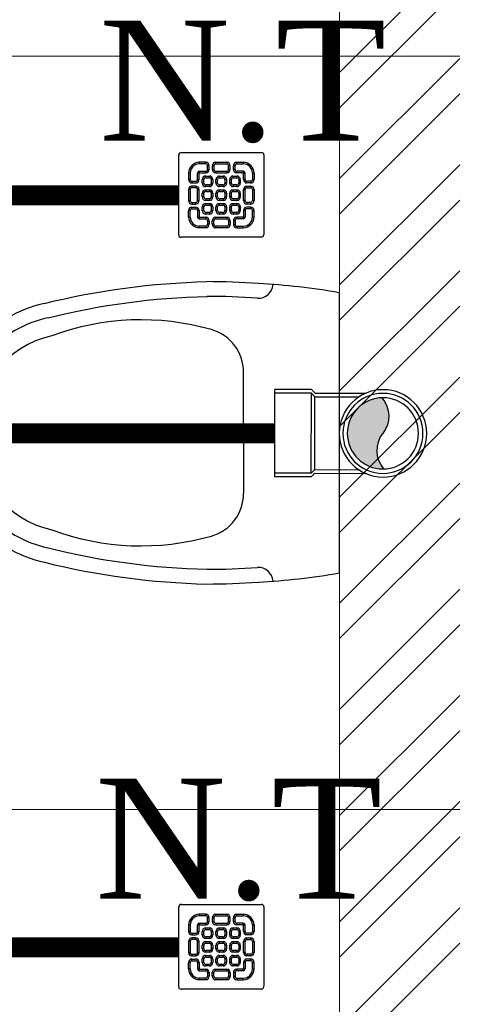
# Model space of a CAD drawing. Header units: inches. Extents: x 119662 to 158499, y 12149 to 20675.
# Tile 62 of 97: x 122458 to 122480, y 19575 to 19624. Entities that reach past the tile are written whole.
import ezdxf

# ---------------------------------------------------------------- set-up
doc = ezdxf.new("R2010")
doc.units = ezdxf.units.IN
doc.header["$MEASUREMENT"] = 0
for name, color, linetype, lineweight in [('00-GRIDTEXT', 1, 'Continuous', 13), ('KIT TEXT.', 5, 'Continuous', 5), ('PD_BRICK WALL_115', 134, 'Continuous', 30), ('PD_FIXTURE', 21, 'Continuous', 25), ('PD_HATCH', 45, 'Continuous', 9), ('PP- 75DIA Soil Waste Sewer pipe', 90, 'Continuous', 9), ('PP-Soil Pipe', 1, 'Continuous', 25), ('PP-SWP', 1, 'Continuous', 25), ('PP-TEXT', 7, 'Continuous', 40), ('PP-WWP', 3, 'Continuous', 25)]:
    doc.layers.add(name, color=color, linetype=linetype, lineweight=lineweight)
doc.layers.add('PD_025_TEXT', color=61, linetype='Continuous')
doc.styles.add('Arial', font='GOTHIC.TTF')
doc.styles.add('ISO', font='isocp.shx', dxfattribs={"height": 250})
doc.styles.add('style1', font='arial.ttf', dxfattribs={"height": 500})

# ---------------------------------------------------------------- blocks, each defined once
blk = doc.blocks.new('A$C6E471120')
at = {"layer": 'KIT TEXT.', "color": 251, "insert": (-834.1382467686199, -1717.700760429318, 488.6049877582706), "char_height": 60.17529562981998, "width": 1100.283938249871, "attachment_point": 7, "style": 'ISO'}
blk.add_mtext('\\pi325.49;{\\Fromans|c0;\\W0.8;WORK TABLE \\P\\pi370.19;WITH SINK}', dxfattribs=at)
blk = doc.blocks.new('A$C24556D30')
at = {"color": 8}
for p, q in [((170.0000553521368, 400.0000540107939), (170.0000553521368, 20.00005401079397)), ((300.0000553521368, 210.000054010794), (300.0000553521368, 292.2294342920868)), ((300.0000553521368, 210.000054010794), (300.0000553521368, 127.7706737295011))]:
    blk.add_line(p, q, dxfattribs=at)
for points in [[(569.74867281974, 385.5564478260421, 0.0549045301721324), (350.0000553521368, 415.000054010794, 0.0549045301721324)], [(279.8877858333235, 412.5391608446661, 0.027530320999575), (170.0000553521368, 400.0000540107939, 0.027530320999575)], [(564.9384326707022, 366.1435245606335, 0.0549045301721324), (349.5301892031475, 395.0055741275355, 0.0549045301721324)], [(300.0000553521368, 210.000054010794), (300.0000553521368, 290.000054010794, 0.7043924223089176)], [(300.0000553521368, 210.000054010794), (300.0000553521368, 130.0000540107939, -0.7043924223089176)], [(564.9384326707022, 53.85658346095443, -0.0549045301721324), (349.5301892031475, 24.99453389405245, -0.0549045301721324)], [(569.74867281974, 34.44366019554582, -0.0549045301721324), (350.0000553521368, 5.000054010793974, -0.0549045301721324)], [(170.0000553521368, 20.00005401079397, 0.0275303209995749), (279.8877858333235, 7.460947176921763, 0.0275303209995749)]]:
    blk.add_lwpolyline(points, format="xyb", dxfattribs=at)
for centre, radius, start, end in [((350.0000553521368, -584.9999459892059), 1000, 90, 94.02043563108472), ((279.9358992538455, 412.5424842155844), 20, 184.5904764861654, 273.8822723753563), ((350.0000553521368, -584.9999459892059), 980, 90, 94.02043563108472), ((530.0000553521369, 210.000054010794), 180, 59.99999999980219, 77.24246783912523), ((439.0485481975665, 15.1852102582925), 348.1009654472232, 69.7009941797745, 105.9249351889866), ((530.0000553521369, 210.000054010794), 160, 59.99999999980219, 77.24246783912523), ((530.0000553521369, 210.000054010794), 180, 0, 59.99999999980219), ((360.0000553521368, 292.2294342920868), 60, 105.9249351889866, 180), ((530.0000553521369, 210.000054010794), 160, 0, 59.99999999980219), ((530.0000553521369, 210.000054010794), 135, 0, 77.24246783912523), ((530.0000553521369, 210.000054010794), 135, 282.7575321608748, 0), ((530.0000553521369, 210.000054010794), 160, 300.0000000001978, 0), ((530.0000553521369, 210.000054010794), 180, 300.0000000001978, 0), ((360.0000553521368, 127.7706737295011), 60, 180, 254.0750648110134), ((439.0485481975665, 404.8148977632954), 348.1009654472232, 254.0750648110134, 290.2990058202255), ((530.0000553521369, 210.000054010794), 160, 282.7575321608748, 300.0000000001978), ((530.0000553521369, 210.000054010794), 180, 282.7575321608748, 300.0000000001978), ((279.9358992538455, 7.457623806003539), 20, 86.1177276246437, 175.4095235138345), ((350.0000553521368, 1005.000054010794), 980, 265.9795643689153, 270), ((350.0000553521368, 1005.000054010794), 1000, 265.9795643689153, 270)]:
    blk.add_arc(centre, radius, start, end, dxfattribs=at)
blk = doc.blocks.new('FIRST FLOOR')
at = {"layer": 'PD_HATCH', "lineweight": 5}
h = blk.add_hatch(dxfattribs=at)
h.set_pattern_fill('ANSI32', color=251, scale=10)
h.set_pattern_definition([(45, (165803.1265799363, 37468.14043095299), (-2.651650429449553, 2.651650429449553), []), (45, (165804.8943468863, 37468.14043095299), (-2.651650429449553, 2.651650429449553), [])])
h.paths.add_polyline_path([(139780.6576681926, 19570.7536129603), (139774.6576681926, 19570.7536129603), (139774.6576681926, 19542.1286129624), (139780.6576681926, 19542.1286129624)])
h.paths.add_polyline_path([(139780.6576681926, 19542.1286129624), (139774.6576681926, 19542.1286129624), (139774.6576681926, 19504.50361296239), (139780.6576681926, 19504.50361296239)])
h.paths.add_polyline_path([(139780.6576681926, 19504.50361296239), (139774.6576681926, 19504.50361296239), (139774.6576681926, 19466.87861296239), (139780.6576681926, 19466.87861296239)])
h.paths.add_polyline_path([(139054.6576681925, 19416.25361296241), (139048.6576681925, 19416.25361296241), (139048.6576681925, 19369.25361296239), (139054.6576681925, 19369.25361296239)])
at = {"layer": 'PD_BRICK WALL_115', "color": 251, "lineweight": 5}
blk.add_line((139774.6576681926, 19570.75361296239), (139774.6576681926, 19466.87861296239), dxfattribs=at)
at = {"layer": 'PD_FIXTURE', "color": 251, "lineweight": 5, "ltscale": 12}
for p, q in [((139720.6576681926, 19542.1286129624), (139780.6576681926, 19542.1286129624)), ((139720.6576681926, 19504.50361296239), (139780.6576681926, 19504.50361296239))]:
    blk.add_line(p, q, dxfattribs=at)
at = {"layer": '00-GRIDTEXT', "color": 8, "xscale": 0.03937007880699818, "yscale": 0.03937007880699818, "zscale": 0.03937007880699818}
blk.add_blockref('A$C6E471120', (139249.657668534, 19579.75418360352), dxfattribs=at)
at = {"layer": 'PD_FIXTURE', "color": 251, "ltscale": 12, "xscale": 0.03684210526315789, "yscale": 0.03684210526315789, "zscale": 0.03684210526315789, "rotation": 180}
blk.add_blockref('A$C24556D30', (139780.9208281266, 19531.05295705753), dxfattribs=at)
at = {"layer": 'PD_025_TEXT', "color": 251, "insert": (139428.3424848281, 19534.12926220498), "char_height": 8, "width": 128.4952190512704, "attachment_point": 1, "style": 'style1'}
blk.add_mtext('\\pi38.106;H. TOILET\\P\\pi44.447;6\' X 7\'5"', dxfattribs=at)
blk = doc.blocks.new('PP-WC CONNECTOR BEND')
at = {"lineweight": 30}
h = blk.add_hatch(color=256, dxfattribs=at)
edge = h.paths.add_edge_path()
edge.add_ellipse((-79.84568734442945, 16.06918967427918), major_axis=(19.39290396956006, 18.32186724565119), ratio=1, start_angle=96.33861705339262, end_angle=173.6613829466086, ccw=False)
edge.add_ellipse((-101.1428493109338, 0.0003864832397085), major_axis=(22.89194586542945, -24.23013451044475), ratio=0.9999999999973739, start_angle=-45.00000000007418, end_angle=134.9999999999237, ccw=False)
edge.add_ellipse((-122.4400112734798, -16.0684167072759), major_axis=(18.3218672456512, -19.39290396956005), ratio=1, start_angle=6.33861705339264, end_angle=83.66138294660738)
at = {"linetype": 'Continuous'}
for p, q in [((-37.50000000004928, 37.49999999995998), (-84.90057435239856, 37.49999999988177)), ((-34.09090909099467, 40.90909090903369), (-37.50000000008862, 37.49999999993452)), ((-34.09090909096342, 40.90909090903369), (-5.70708e-11, 40.90909090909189)), ((5.72413e-11, -40.90909090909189), (-5.70708e-11, 40.90909090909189)), ((-37.49999999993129, -37.50000000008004), (-84.90057435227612, -37.50000000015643)), ((-34.09090909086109, -40.90909090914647), (-37.4999999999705, -37.50000000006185)), ((-34.09090909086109, -40.90909090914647), (5.72413e-11, -40.90909090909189))]:
    blk.add_line(p, q, dxfattribs=at)
at = {"linetype": 'Continuous', "ltscale": 0.005}
for p, q in [((-34.09090909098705, 37.49999999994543), (-37.50000000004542, 34.09090909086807)), ((-34.09090909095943, 37.49999999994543), (-6.89511e-11, 37.5)), ((-34.09090909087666, -37.50000000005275), (-34.09090909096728, 37.49999999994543)), ((-37.50000000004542, 34.09090909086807), (-78.63664915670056, 34.09090909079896)), ((-37.49999999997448, -34.09090909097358), (-37.50000000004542, 34.09090909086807)), ((-37.49999999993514, -34.09090909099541), (-78.63664915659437, -34.09090909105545)), ((-34.09090909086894, -37.50000000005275), (-37.49999999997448, -34.09090909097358)), ((-34.09090909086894, -37.50000000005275), (4.14389e-11, -37.5))]:
    blk.add_line(p, q, dxfattribs=at)
at = {"linetype": 'Continuous'}
blk.add_circle((-101.2499999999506, -1.69166e-10), 40.90909090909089, dxfattribs=at)
at = {"lineweight": 30}
for radius in [37.50049768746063, 33.33377572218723]:
    blk.add_circle((-101.1428493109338, 0.0003864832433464), radius, dxfattribs=at)
for centre, start, end in [((-79.84568734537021, 16.06918967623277), 139.7119494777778, 217.0347153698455), ((-122.4400112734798, -16.0684167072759), 319.7119494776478, 37.03471536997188)]:
    blk.add_arc(centre, 26.67912186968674, start, end, dxfattribs=at)
blk = doc.blocks.new('PP-GRATING')
at = {"linetype": 'Continuous'}
for p, q in [((-53.13747282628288, -49.44342391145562), (-53.13747282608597, 49.44342391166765)), ((-49.72758152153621, 52.85331521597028), (49.72758152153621, 52.85331521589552)), ((52.56915760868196, 50.01173912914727), (52.5691576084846, -48.87510869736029)), ((-27.56328804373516, 40.69137005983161), (-27.56328804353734, 38.6454352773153)), ((-19.60687500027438, 40.69137005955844), (-27.56328705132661, 40.69137005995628)), ((-19.60687500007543, 38.6454352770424), (-27.56328705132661, 38.6454352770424)), ((-19.60687500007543, 38.6454352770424), (-19.60687500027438, 40.69137005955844)), ((-7.103939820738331, 38.64543329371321), (-7.103939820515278, 40.69136807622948)), ((-7.103940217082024, 40.6913679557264), (6.535625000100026, 40.6913679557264)), ((-7.103940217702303, 38.64543317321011), (6.535625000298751, 38.64543317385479)), ((6.535625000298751, 40.6913680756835), (6.535625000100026, 38.64543329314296)), ((19.03855978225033, 40.69137005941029), (26.99497183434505, 40.69137005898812)), ((19.03855978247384, 38.64543527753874), (19.03855978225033, 40.69137005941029)), ((19.03855978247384, 38.64543527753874), (26.99497183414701, 38.64543527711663)), ((26.99497282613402, 40.69137005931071), (26.99497282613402, 38.64543527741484)), ((-38.92959239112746, 27.27913092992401), (-40.9755271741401, 27.27913092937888)), ((-40.9755271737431, 27.27913152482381), (-40.9755271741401, 19.32271800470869)), ((-38.92959239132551, 27.2791315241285), (-38.92959239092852, 19.32271800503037)), ((-29.83654891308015, 19.32271788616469), (-29.83654891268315, 27.27913104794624)), ((-27.79061413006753, 27.27913104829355), (-29.83654891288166, 27.27913092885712)), ((-27.79061413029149, 19.32271788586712), (-27.79061413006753, 27.27913104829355)), ((-27.56328804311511, 29.55239179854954), (-27.56328804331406, 27.5064570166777)), ((-27.56328804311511, 29.55239179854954), (-19.60687539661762, 29.55239179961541)), ((-27.56328804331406, 27.5064570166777), (-19.60687539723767, 27.50645701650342)), ((-19.60687539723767, 27.50645701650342), (-19.60687539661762, 29.55239179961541)), ((-17.3336141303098, 31.82565266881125), (-17.33361413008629, 36.37217436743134)), ((-15.28767934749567, 36.37217433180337), (-17.3336141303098, 36.37217433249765)), ((-17.3336141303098, 31.82565266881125), (-15.2876793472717, 31.82565266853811)), ((-15.2876793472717, 31.82565266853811), (-15.28767934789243, 36.37217436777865)), ((-11.42313586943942, 36.37217242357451), (-11.42313586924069, 31.8256507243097)), ((-9.377201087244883, 36.37217242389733), (-11.42313586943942, 36.37217242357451)), ((-11.42313586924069, 31.82565076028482), (-9.377201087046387, 31.82565072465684)), ((-9.377201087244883, 36.37217242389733), (-9.377201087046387, 31.82565072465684)), ((-7.103940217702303, 29.55238981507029), (6.535625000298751, 29.55238981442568)), ((-7.103940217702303, 29.55238981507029), (-7.103940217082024, 27.50645503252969)), ((-7.103940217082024, 27.50645503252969), (6.535625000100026, 27.50645503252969)), ((6.535625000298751, 29.55238981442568), (6.535625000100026, 27.50645503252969)), ((8.808885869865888, 31.82565068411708), (8.808885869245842, 36.37217230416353)), ((10.85482065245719, 36.37217219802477), (8.808885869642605, 36.37217219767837)), ((8.808885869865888, 31.82565068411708), (10.85482065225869, 31.82565068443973)), ((10.85482065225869, 31.82565068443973), (10.85482065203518, 36.37217230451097)), ((14.71936413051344, 31.82565266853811), (14.71936413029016, 36.37217436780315)), ((14.71936413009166, 36.3721743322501), (16.76529891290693, 36.37217433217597)), ((16.76529891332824, 31.82565266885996), (14.71936413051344, 31.82565266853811)), ((16.76529891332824, 31.82565266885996), (16.76529891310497, 36.37217436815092)), ((26.99497282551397, 29.55239179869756), (19.03856017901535, 29.55239179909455)), ((19.03856017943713, 27.50645701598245), (19.03856017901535, 29.55239179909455)), ((26.99497282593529, 27.50645701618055), (19.03856017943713, 27.50645701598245)), ((26.99497282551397, 29.55239179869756), (26.99497282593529, 27.50645701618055)), ((27.22229891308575, 19.32271788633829), (27.22229891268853, 27.27913104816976)), ((27.22229891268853, 27.27913104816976), (29.26823369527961, 27.27913092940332)), ((29.26823369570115, 19.32271788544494), (29.2682336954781, 27.27913104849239)), ((38.36127717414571, 27.2791315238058), (38.36127717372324, 19.3227180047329)), ((38.36127717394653, 27.27913092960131), (40.40721195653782, 27.27913092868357)), ((40.40721195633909, 27.2791315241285), (40.40721195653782, 19.32271800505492)), ((-38.92959239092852, 19.32271800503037), (-40.97552717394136, 19.32271811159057)), ((-36.65633152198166, 17.04945701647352), (-32.10981017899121, 17.0494570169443)), ((-36.65633152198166, 17.04945701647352), (-36.65633152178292, 15.00352223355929)), ((-36.65633152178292, 15.00352223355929), (-32.10981017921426, 15.00352223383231)), ((-29.83654891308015, 19.32271788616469), (-27.79061413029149, 19.32271788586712)), ((-23.92607065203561, 14.77619622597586), (-23.92607065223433, 19.32271792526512)), ((-21.88013586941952, 19.32271792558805), (-23.92607065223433, 19.32271792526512)), ((-21.88013586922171, 14.77619622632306), (-23.92607065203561, 14.77619622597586)), ((-21.88013586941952, 14.77619626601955), (-21.88013586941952, 19.32271788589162)), ((-19.60687500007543, 23.64191361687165), (-15.06035345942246, 23.64191361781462)), ((-19.60687499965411, 21.59597883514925), (-19.60687500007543, 23.64191361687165)), ((-19.60687480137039, 21.59597875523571), (-15.0603532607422, 21.59597875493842)), ((-15.06035365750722, 12.50293527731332), (-19.60687499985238, 12.50293527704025)), ((-19.60687460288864, 12.50293535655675), (-19.60687460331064, 10.45700057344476)), ((-15.06035345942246, 23.64191361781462), (-15.06035345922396, 21.59597883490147)), ((-15.06035326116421, 12.50293535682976), (-15.0603532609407, 10.45700057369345)), ((-12.78709239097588, 19.32271784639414), (-12.78709239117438, 14.77619614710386)), ((-10.74115760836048, 19.32271796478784), (-12.78709239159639, 19.32271796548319)), ((-12.78709239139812, 14.7761963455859), (-10.74115760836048, 14.77619634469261)), ((-10.74115760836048, 19.32271796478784), (-10.74115760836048, 14.77619634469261)), ((-6.876614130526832, 14.7761961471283), (-6.876614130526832, 19.32271784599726)), ((-4.830679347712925, 19.3227178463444), (-6.876614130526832, 19.32271784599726)), ((-4.830679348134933, 14.77619614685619), (-6.876614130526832, 14.7761961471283)), ((-4.830679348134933, 14.77619614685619), (-4.830679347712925, 19.3227178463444)), ((-2.557418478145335, 23.64191353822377), (1.98910306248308, 23.64191353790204)), ((-2.55741847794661, 21.59597875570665), (-2.557418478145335, 23.64191353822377)), ((-2.55741847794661, 21.59597875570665), (1.989103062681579, 21.59597875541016)), ((1.98910326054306, 12.50293527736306), (-2.557418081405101, 12.50293527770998)), ((-2.557418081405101, 12.50293527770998), (-2.557418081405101, 10.45700049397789)), ((1.98910306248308, 23.64191353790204), (1.989103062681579, 21.59597875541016)), ((1.98910326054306, 12.50293527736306), (1.989103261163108, 10.45700049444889)), ((4.262364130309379, 19.32271788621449), (4.262364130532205, 14.77619626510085)), ((6.308298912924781, 19.32271788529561), (4.262364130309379, 19.32271788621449)), ((4.262364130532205, 14.77619626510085), (6.308298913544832, 14.77619626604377)), ((6.308298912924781, 19.32271788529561), (6.308298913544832, 14.77619626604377)), ((10.17284239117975, 14.77619614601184), (10.1728423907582, 19.32271784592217)), ((12.21877717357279, 19.32271784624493), (10.1728423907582, 19.32271784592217)), ((12.21877717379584, 14.77619614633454), (10.17284239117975, 14.77619614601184)), ((12.21877717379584, 14.77619614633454), (12.21877717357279, 19.32271784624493)), ((14.49203804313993, 23.64191353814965), (19.03855958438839, 23.64191353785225)), ((14.49203804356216, 21.59597875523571), (14.49203804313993, 23.64191353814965)), ((14.49203804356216, 21.59597875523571), (19.03855958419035, 21.59597875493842)), ((19.03855978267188, 12.50293527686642), (14.49203844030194, 12.50293527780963)), ((14.49203844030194, 12.50293527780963), (14.49203843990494, 10.45700049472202)), ((19.03855958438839, 23.64191353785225), (19.03855958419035, 21.59597875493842)), ((19.03855978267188, 12.50293527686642), (19.03855978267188, 10.45700049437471)), ((21.31182065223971, 19.32271788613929), (21.31182065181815, 14.77619626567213)), ((23.35775543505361, 19.32271788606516), (21.31182065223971, 19.32271788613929)), ((21.31182065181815, 14.77619626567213), (23.35775543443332, 14.776196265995)), ((23.35775543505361, 19.32271788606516), (23.35775543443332, 14.776196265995)), ((29.26823369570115, 19.32271788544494), (27.22229891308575, 19.32271788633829)), ((36.08801630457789, 17.04945701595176), (31.54149496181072, 17.04945701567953)), ((36.08801630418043, 15.00352223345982), (31.54149496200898, 15.00352223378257)), ((36.08801630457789, 17.04945701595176), (36.08801630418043, 15.00352223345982)), ((38.36127717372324, 19.3227180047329), (40.40721195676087, 19.32271811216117)), ((-40.97552717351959, 6.819783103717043), (-40.97552717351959, -6.819781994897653)), ((-38.92959239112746, 6.819783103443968), (-40.97552717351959, 6.819783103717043)), ((-38.92959239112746, 6.819783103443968), (-38.92959239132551, -6.819781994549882)), ((-32.10980978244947, 11.1389787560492), (-36.65633132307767, 11.1389787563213)), ((-36.65633132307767, 11.1389787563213), (-36.65633132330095, 9.093043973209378)), ((-32.10980978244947, 9.093043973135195), (-36.65633132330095, 9.093043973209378)), ((-32.10980978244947, 9.093043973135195), (-32.10980978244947, 11.1389787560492)), ((-29.83654891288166, -6.819782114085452), (-29.83654891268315, 6.819783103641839)), ((-29.83654891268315, 6.819783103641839), (-27.79061413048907, 6.819783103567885)), ((-27.79061413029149, -6.819782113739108), (-27.79061413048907, 6.819783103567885)), ((-23.92607065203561, -2.27326066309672), (-23.92607065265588, 2.273261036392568)), ((-21.8801358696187, 2.273261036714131), (-23.92607065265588, 2.273261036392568)), ((-21.8801358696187, -2.273260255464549), (-21.8801358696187, 2.273261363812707)), ((-15.0603532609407, 10.45700057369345), (-19.60687460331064, 10.45700057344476)), ((-19.60687499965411, 6.592456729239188), (-15.06035345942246, 6.592456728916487)), ((-19.60687499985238, 4.546521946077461), (-19.60687499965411, 6.592456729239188)), ((-19.60687480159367, 4.546522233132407), (-15.0603532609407, 4.546522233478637)), ((-15.06035345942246, 6.592456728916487), (-15.06035345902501, 4.546521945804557)), ((-12.78709239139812, 2.273261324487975), (-12.78709239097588, -2.273260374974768)), ((-10.74115760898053, 2.27326107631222), (-12.78709239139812, 2.273261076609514)), ((-10.74115760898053, 2.27326107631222), (-10.74115760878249, -2.273260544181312)), ((-6.876614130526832, -2.273260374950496), (-6.876614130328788, 2.273261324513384)), ((-4.830679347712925, 2.273261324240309), (-6.876614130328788, 2.273261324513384)), ((-4.830679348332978, -2.273260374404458), (-4.830679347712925, 2.273261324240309)), ((1.989103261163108, 10.45700049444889), (-2.557418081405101, 10.45700049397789)), ((-2.557418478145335, 6.592457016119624), (1.98910306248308, 6.592457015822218)), ((-2.557418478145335, 4.546522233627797), (-2.557418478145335, 6.592457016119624)), ((-2.557418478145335, 4.546522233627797), (1.98910306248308, 4.546522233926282)), ((1.98910306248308, 6.592457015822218), (1.98910306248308, 4.546522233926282)), ((4.262364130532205, 2.273261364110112), (4.262364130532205, -2.273260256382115)), ((6.308298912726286, 2.273261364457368), (4.262364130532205, 2.273261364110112)), ((6.308298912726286, 2.273261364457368), (6.308298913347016, -2.273260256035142)), ((10.17284239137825, -2.273260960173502), (10.17284239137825, 2.273260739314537)), ((12.21877717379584, 2.273260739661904), (10.17284239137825, 2.273260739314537)), ((12.21877717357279, -2.273260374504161), (12.21877717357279, 2.273261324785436)), ((19.03855978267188, 10.45700049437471), (14.49203843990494, 10.45700049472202)), ((14.49203804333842, 6.592456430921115), (19.0385595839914, 6.59245643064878)), ((14.49203804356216, 4.546521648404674), (14.49203804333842, 6.592456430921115)), ((14.49203804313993, 4.546522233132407), (19.03855958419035, 4.546522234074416)), ((19.0385595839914, 6.59245643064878), (19.03855958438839, 4.546521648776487)), ((21.31182065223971, 2.273261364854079), (21.31182065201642, -2.273260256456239)), ((23.35775543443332, 2.273260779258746), (21.3118206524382, 2.27326077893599)), ((23.35775543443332, 2.273260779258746), (23.35775543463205, -2.273260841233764)), ((27.22229891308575, -6.819782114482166), (27.22229891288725, 6.819783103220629)), ((29.26823369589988, 6.819783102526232), (27.22229891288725, 6.819783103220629)), ((29.2682336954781, -6.819782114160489), (29.26823369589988, 6.819783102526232)), ((31.5414945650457, 11.13897875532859), (36.0880161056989, 11.13897875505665)), ((31.5414945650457, 9.09304397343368), (31.5414945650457, 11.13897875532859)), ((31.5414945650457, 9.09304397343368), (36.08801610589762, 9.093043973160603)), ((36.0880161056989, 11.13897875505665), (36.08801610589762, 9.093043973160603)), ((38.36127717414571, 6.819783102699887), (38.36127717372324, -6.819781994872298)), ((38.36127717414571, 6.819783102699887), (40.40721195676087, 6.819783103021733)), ((40.40721195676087, 6.819783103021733), (40.40721195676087, -6.819781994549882)), ((-40.9755271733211, -6.819781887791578), (-38.92959239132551, -6.819781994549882)), ((-36.65633152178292, -9.093042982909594), (-32.10981017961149, -9.093042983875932)), ((-36.65633152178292, -9.093042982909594), (-36.65633152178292, -11.13897776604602)), ((-36.65633152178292, -11.13897776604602), (-32.10981017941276, -11.13897776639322)), ((-32.10981017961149, -9.093042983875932), (-32.10981053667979, -11.13897776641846)), ((-29.83654891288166, -6.819782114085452), (-27.79061413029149, -6.819782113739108)), ((-21.8801358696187, -2.273260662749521), (-23.92607065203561, -2.27326066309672)), ((-19.60687500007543, -10.45699942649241), (-15.06035345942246, -10.456999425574)), ((-19.60687499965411, -12.50293420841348), (-19.60687500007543, -10.45699942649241)), ((-15.06035365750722, -4.546521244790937), (-19.60687499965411, -4.546521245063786)), ((-19.60687460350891, -4.546521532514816), (-19.60687460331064, -6.592456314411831)), ((-15.06035326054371, -6.592456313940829), (-19.60687460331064, -6.592456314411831)), ((-15.0603532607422, -4.546521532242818), (-15.06035326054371, -6.592456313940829)), ((-15.06035345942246, -10.456999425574), (-15.06035345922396, -12.5029342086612)), ((-12.78709239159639, -2.27326054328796), (-10.74115760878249, -2.273260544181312)), ((-4.830679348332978, -2.273260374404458), (-6.876614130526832, -2.273260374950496)), ((1.98910326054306, -4.546521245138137), (-2.557418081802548, -4.546521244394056)), ((-2.557418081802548, -4.546521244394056), (-2.557418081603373, -6.59245602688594)), ((1.989103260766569, -6.592456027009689), (-2.557418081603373, -6.59245602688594)), ((-2.557418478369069, -10.45699950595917), (1.98910306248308, -10.45699950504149)), ((-2.557418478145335, -12.50293428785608), (-2.557418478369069, -10.45699950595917)), ((1.98910326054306, -4.546521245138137), (1.989103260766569, -6.592456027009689)), ((1.98910306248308, -10.45699950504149), (1.98910306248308, -12.5029342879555)), ((4.262364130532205, -2.273260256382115), (6.308298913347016, -2.273260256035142)), ((12.21877717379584, -2.273260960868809), (10.17284239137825, -2.273260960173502)), ((19.03855978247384, -4.54652124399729), (14.4920384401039, -4.546521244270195)), ((14.49203843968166, -4.546521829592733), (14.4920384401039, -6.592456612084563)), ((19.03855978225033, -6.592456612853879), (14.4920384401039, -6.592456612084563)), ((14.49203804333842, -10.45699950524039), (19.03855958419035, -10.4569995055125)), ((14.49203804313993, -12.50293428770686), (14.49203804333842, -10.45699950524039)), ((19.03855978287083, -4.546521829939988), (19.03855978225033, -6.592456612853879)), ((19.03855958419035, -10.4569995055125), (19.03855958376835, -12.50293428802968)), ((21.31182065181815, -2.273260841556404), (23.35775543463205, -2.273260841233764)), ((29.2682336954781, -6.819782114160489), (27.22229891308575, -6.819782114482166)), ((36.0880163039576, -9.09304298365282), (31.54149496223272, -9.093042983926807)), ((31.54149496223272, -9.093042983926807), (31.54149531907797, -11.13897776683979)), ((36.08801630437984, -11.13897776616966), (31.54149496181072, -11.13897776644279)), ((36.0880163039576, -9.09304298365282), (36.08801630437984, -11.13897776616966)), ((40.40721195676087, -6.819781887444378), (38.36127717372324, -6.819781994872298)), ((-40.9755271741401, -27.27913193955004), (-40.9755271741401, -19.32271842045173)), ((-38.92959239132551, -19.32271842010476), (-40.97552717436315, -19.32271852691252)), ((-38.92959239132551, -27.27913193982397), (-38.92959239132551, -19.32271842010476)), ((-36.65633152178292, -17.04945743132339), (-36.65633152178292, -15.00352264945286)), ((-36.65633152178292, -15.00352264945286), (-32.10981017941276, -15.00352264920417)), ((-36.65633152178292, -17.04945743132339), (-32.10981017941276, -17.04945743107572)), ((-29.83654891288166, -19.32271830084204), (-27.79061413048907, -19.32271830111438)), ((-29.83654891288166, -19.32271830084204), (-29.83654891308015, -27.27913146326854)), ((-27.79061413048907, -19.32271830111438), (-27.79061413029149, -27.27913146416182)), ((-23.92607065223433, -19.32271681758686), (-23.92607065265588, -14.77619511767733)), ((-21.8801358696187, -14.77619511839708), (-23.92607065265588, -14.77619511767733)), ((-21.88013586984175, -19.32271681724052), (-23.92607065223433, -19.32271681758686)), ((-21.8801358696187, -19.32271677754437), (-21.88013586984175, -14.77619515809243)), ((-15.0603532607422, -21.59597776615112), (-19.60687500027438, -21.59597776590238)), ((-19.6068748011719, -12.50293428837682), (-15.0603532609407, -12.50293428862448)), ((-19.60687460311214, -21.59597768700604), (-19.60687460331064, -23.6419124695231)), ((-15.06035326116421, -23.64191246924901), (-19.60687460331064, -23.6419124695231)), ((-15.0603532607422, -21.59597768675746), (-15.06035326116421, -23.64191246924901)), ((-12.78709239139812, -14.77619519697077), (-12.78709239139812, -19.32271689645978)), ((-10.74115760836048, -14.77619507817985), (-12.78709239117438, -14.77619507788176)), ((-12.78709239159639, -19.32271669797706), (-10.74115760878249, -19.32271669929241)), ((-10.74115760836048, -14.77619507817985), (-10.74115760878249, -19.32271669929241)), ((-6.876614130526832, -19.32271689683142), (-6.876614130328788, -14.77619519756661)), ((-4.830679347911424, -14.77619519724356), (-6.876614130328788, -14.77619519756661)), ((-4.830679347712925, -19.32271689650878), (-6.876614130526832, -19.32271689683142)), ((-4.830679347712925, -19.32271689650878), (-4.830679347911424, -14.77619519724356)), ((-2.557418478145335, -12.50293428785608), (1.98910306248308, -12.5029342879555)), ((1.989103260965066, -21.59597776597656), (-2.557418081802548, -21.59597776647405)), ((-2.557418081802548, -21.59597776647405), (-2.557418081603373, -23.64191254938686)), ((1.989103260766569, -23.64191254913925), (-2.557418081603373, -23.64191254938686)), ((1.989103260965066, -21.59597776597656), (1.989103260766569, -23.64191254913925)), ((4.262364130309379, -14.77619515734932), (4.262364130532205, -19.32271677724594)), ((6.308298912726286, -14.77619515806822), (4.262364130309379, -14.77619515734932)), ((4.262364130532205, -19.32271677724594), (6.308298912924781, -19.32271677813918)), ((6.308298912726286, -14.77619515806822), (6.308298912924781, -19.32271677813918)), ((10.1728423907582, -19.32271689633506), (10.17284239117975, -14.77619519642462)), ((12.21877717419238, -14.77619519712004), (10.17284239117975, -14.77619519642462)), ((12.21877717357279, -19.32271689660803), (10.1728423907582, -19.32271689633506)), ((12.21877717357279, -19.32271689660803), (12.21877717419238, -14.77619519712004)), ((14.49203804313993, -12.50293428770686), (19.03855958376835, -12.50293428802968)), ((19.03855978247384, -21.59597776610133), (14.49203804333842, -21.59597776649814)), ((14.4920384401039, -21.59597776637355), (14.4920384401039, -23.64191254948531)), ((19.03855978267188, -23.64191254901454), (14.4920384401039, -23.64191254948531)), ((19.03855978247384, -21.59597776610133), (19.03855978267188, -23.64191254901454)), ((21.31182065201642, -14.77619515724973), (21.31182065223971, -19.32271677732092)), ((23.35775543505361, -14.77619515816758), (21.31182065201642, -14.77619515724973)), ((21.31182065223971, -19.32271677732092), (23.35775543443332, -19.32271677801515)), ((23.35775543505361, -14.77619515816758), (23.35775543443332, -19.32271677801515)), ((27.22229891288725, -19.32271830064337), (27.22229891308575, -27.27913146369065)), ((29.26823369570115, -19.32271830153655), (27.22229891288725, -19.32271830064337)), ((29.26823369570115, -19.32271830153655), (29.2682336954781, -27.279131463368)), ((36.0880163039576, -15.00352264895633), (31.54149496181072, -15.00352264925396)), ((36.08801630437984, -17.04945743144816), (31.54149496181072, -17.04945743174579)), ((36.08801630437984, -17.04945743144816), (36.0880163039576, -15.00352264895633)), ((38.36127717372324, -19.32271842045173), (40.40721195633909, -19.32271852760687)), ((38.36127717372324, -27.27913193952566), (38.36127717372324, -19.32271842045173)), ((40.40721195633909, -27.27913193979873), (40.40721195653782, -19.32271842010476)), ((-38.92959239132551, -27.2791313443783), (-40.97552717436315, -27.27913134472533)), ((-27.79061413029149, -27.27913146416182), (-29.83654891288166, -27.27913134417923)), ((-27.56328804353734, -27.50645743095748), (-19.60687539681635, -27.50645743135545)), ((-27.56328804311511, -29.55239221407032), (-27.56328804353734, -27.50645743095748)), ((-27.56328804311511, -29.55239221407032), (-19.60687539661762, -29.5523922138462)), ((-19.60687539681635, -27.50645743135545), (-19.60687539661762, -29.5523922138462)), ((-17.33361413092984, -31.82565308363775), (-17.33361413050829, -36.37217478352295)), ((-17.33361413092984, -31.82565308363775), (-15.28767934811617, -31.82565308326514)), ((-15.28767934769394, -36.37217474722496), (-17.33361413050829, -36.37217474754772)), ((-15.28767934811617, -31.82565308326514), (-15.28767934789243, -36.37217478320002)), ((-11.42313586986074, -36.37217341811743), (-11.42313587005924, -31.82565171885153)), ((-11.42313587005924, -31.82565175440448), (-9.377201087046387, -31.82565171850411)), ((-9.377201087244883, -36.37217341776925), (-11.42313586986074, -36.37217341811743)), ((-9.377201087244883, -36.37217341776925), (-9.377201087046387, -31.82565171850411)), ((-7.103940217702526, -27.5064560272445), (6.535624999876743, -27.50645602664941)), ((-7.103940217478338, -29.55239081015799), (-7.103940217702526, -27.5064560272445)), ((-7.103940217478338, -29.55239081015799), (6.535624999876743, -29.5523908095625)), ((6.535624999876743, -29.5523908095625), (6.535624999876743, -27.50645602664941)), ((8.808885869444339, -31.82565168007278), (8.808885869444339, -36.37217329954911)), ((8.808885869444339, -31.82565168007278), (10.85482065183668, -31.82565167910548)), ((8.83294082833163, -36.42318279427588), (10.87884350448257, -36.4346446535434)), ((10.85482065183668, -31.82565167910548), (10.85482065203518, -36.37217329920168)), ((14.71936413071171, -31.82565308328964), (14.71936412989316, -36.37217478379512)), ((16.76529891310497, -31.82565308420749), (14.71936413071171, -31.82565308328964)), ((14.71936412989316, -36.3721747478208), (16.76529891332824, -36.37217474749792)), ((16.76529891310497, -31.82565308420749), (16.76529891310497, -36.37217478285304)), ((26.99497282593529, -27.50645743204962), (19.03856017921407, -27.50645743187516)), ((19.03856017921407, -27.50645743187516), (19.03856017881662, -29.55239221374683)), ((26.99497282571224, -29.55239221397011), (19.03856017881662, -29.55239221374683)), ((26.99497282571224, -29.55239221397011), (26.99497282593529, -27.50645743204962)), ((27.22229891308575, -27.27913146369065), (29.26823369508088, -27.27913134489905)), ((38.36127717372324, -27.27913134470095), (40.40721195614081, -27.27913134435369)), ((-27.56328804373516, -40.69137047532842), (-27.56328804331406, -38.64543569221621)), ((-19.60687500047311, -38.6454356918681), (-27.56328705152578, -38.64543569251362)), ((-19.60687500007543, -40.69137047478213), (-27.56328705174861, -40.69137047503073)), ((-19.60687500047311, -38.6454356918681), (-19.60687500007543, -40.69137047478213)), ((6.535624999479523, -38.64543428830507), (-7.103939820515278, -38.6454342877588)), ((-7.103939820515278, -38.6454342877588), (-7.103939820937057, -40.6913690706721)), ((6.535624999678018, -40.6913690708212), (-7.103939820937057, -40.6913690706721)), ((6.546979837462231, -38.68367258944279), (6.535517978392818, -40.72957526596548)), ((19.03855978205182, -38.64543569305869), (19.03855978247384, -40.69137047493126)), ((19.03855978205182, -38.64543569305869), (26.99497183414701, -38.64543569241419)), ((19.03855978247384, -40.69137047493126), (26.99497183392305, -40.69137047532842)), ((26.99497282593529, -40.69137047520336), (26.99497282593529, -38.64543569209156)), ((49.15926630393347, -52.28500000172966), (-50.29589673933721, -52.28500000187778))]:
    blk.add_line(p, q, dxfattribs=at)
for centre, radius, start, end in [((-49.72758152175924, 49.44342391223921), 3.409891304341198, 89.99999999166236, 179.9999999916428), ((49.72758152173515, 50.01173912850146), 2.841576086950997, 359.9999999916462, 89.99999999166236), ((-27.56328804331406, 27.27913092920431), 13.41223913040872, 89.99999498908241, 179.9999970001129), ((-27.56328804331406, 27.27913092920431), 11.366304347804, 89.99999498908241, 179.9999970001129), ((-19.60687499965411, 36.37217440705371), 4.319195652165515, 359.9999990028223, 89.99999999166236), ((-19.60687499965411, 36.37217440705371), 2.273260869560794, 359.9999990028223, 89.99999999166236), ((-7.103940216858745, 36.37217242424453), 4.319195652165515, 89.99998998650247, 179.9999999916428), ((-7.103940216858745, 36.37217242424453), 2.273260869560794, 89.99998998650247, 179.9999999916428), ((6.535625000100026, 36.37217242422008), 4.319195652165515, 359.9999970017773, 89.99999999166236), ((6.535625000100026, 36.37217242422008), 2.273260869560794, 359.9999970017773, 89.99999999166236), ((19.03855978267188, 36.37217440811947), 4.319195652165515, 89.99999999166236, 180.0000010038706), ((19.03855978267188, 36.37217440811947), 2.273260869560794, 89.99999999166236, 180.0000010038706), ((26.99497282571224, 27.27913092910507), 13.41223913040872, 3.0032057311e-06, 90.00000499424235), ((26.99497282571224, 27.27913092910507), 11.366304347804, 3.0032057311e-06, 90.00000499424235), ((-27.56328804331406, 27.27913092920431), 2.273260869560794, 89.99999999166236, 179.9999970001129), ((-27.56328804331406, 27.27913092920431), 0.2273260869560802, 89.99999999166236, 179.9999970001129), ((-19.60687499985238, 31.82565266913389), 4.319195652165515, 269.9999899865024, 359.9999999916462), ((-19.60687499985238, 31.82565266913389), 2.273260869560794, 269.9999899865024, 359.9999999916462), ((-7.103940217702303, 31.82565068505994), 4.319195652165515, 179.9999990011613, 269.9999999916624), ((-7.103940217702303, 31.82565068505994), 2.273260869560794, 179.9999990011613, 269.9999999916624), ((6.535625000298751, 31.8256506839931), 4.319195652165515, 269.9999999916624, 359.9999999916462), ((6.535625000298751, 31.8256506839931), 2.273260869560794, 269.9999999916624, 359.9999999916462), ((19.03855978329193, 31.82565266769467), 4.319195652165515, 179.9999999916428, 270.0000099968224), ((19.03855978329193, 31.82565266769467), 2.273260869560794, 179.9999999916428, 270.0000099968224), ((26.99497282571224, 27.27913092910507), 2.273260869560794, 3.0032057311e-06, 89.99999999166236), ((26.99497282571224, 27.27913092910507), 0.2273260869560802, 3.0032057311e-06, 89.99999999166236), ((-36.65633152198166, 19.3227178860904), 4.319195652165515, 179.9999970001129, 269.9999999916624), ((-36.65633152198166, 19.3227178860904), 2.273260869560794, 179.9999970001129, 269.9999999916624), ((-32.10980978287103, 19.32271788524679), 4.319195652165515, 269.9999899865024, 359.9999999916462), ((-32.10980978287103, 19.32271788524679), 2.273260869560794, 269.9999899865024, 359.9999999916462), ((-19.60687499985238, 19.32271796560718), 4.319195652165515, 89.99999999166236, 180.0000010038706), ((-19.60687499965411, 14.77619622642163), 4.319195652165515, 179.9999999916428, 270.0000099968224), ((-19.60687499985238, 19.32271788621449), 2.273260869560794, 89.99999498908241, 179.9999999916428), ((-19.60687499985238, 19.32271796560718), 2.273260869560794, 89.99999999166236, 180.0000010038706), ((-19.60687499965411, 14.77619614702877), 2.273260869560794, 179.9999970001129, 269.9999999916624), ((-15.0603532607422, 19.32271796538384), 4.319195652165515, 359.9999999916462, 90.00000499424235), ((-15.0603532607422, 19.32271788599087), 2.273260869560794, 359.9999990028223, 89.99999999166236), ((-15.0603532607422, 14.77619614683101), 2.273260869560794, 269.9999899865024, 359.9999999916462), ((-15.06035326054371, 14.7761962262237), 4.319195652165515, 269.9999999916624, 3.0032057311e-06), ((-2.557418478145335, 19.32271788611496), 4.319195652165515, 89.99999999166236, 180.0000010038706), ((-2.55741847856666, 14.77619614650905), 4.319195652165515, 179.9999999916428, 270.0000099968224), ((-2.557418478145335, 19.32271788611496), 2.273260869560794, 89.99999999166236, 180.0000010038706), ((-2.557418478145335, 19.32271788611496), 2.273260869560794, 89.99999999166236, 180.0000010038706), ((-2.55741847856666, 14.77619614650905), 2.273260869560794, 179.9999999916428, 270.0000099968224), ((1.989103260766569, 19.32271788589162), 4.319195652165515, 359.9999999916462, 90.00000499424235), ((1.989103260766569, 19.32271788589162), 2.273260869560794, 359.9999999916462, 90.00000499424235), ((1.98910326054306, 14.77619614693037), 2.273260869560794, 269.9999999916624, 3.0032057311e-06), ((1.98910326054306, 14.77619614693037), 4.319195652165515, 269.9999999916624, 3.0032057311e-06), ((14.49203804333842, 19.3227178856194), 4.319195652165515, 89.99999999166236, 180.0000010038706), ((14.49203804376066, 14.77619614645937), 4.319195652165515, 179.9999999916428, 270.0000099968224), ((14.49203804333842, 19.3227178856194), 2.273260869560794, 89.99999999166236, 180.0000010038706), ((14.49203804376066, 14.77619614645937), 2.273260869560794, 179.9999999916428, 270.0000099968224), ((19.03855978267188, 19.32271788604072), 4.319195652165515, 359.9999999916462, 90.00000499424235), ((19.03855978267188, 19.32271788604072), 2.273260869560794, 359.9999999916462, 90.00000499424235), ((19.03855978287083, 14.77619614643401), 2.273260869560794, 269.9999999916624, 3.0032057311e-06), ((19.03855978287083, 14.77619614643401), 4.319195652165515, 269.9999999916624, 3.0032057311e-06), ((31.54149456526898, 19.32271788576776), 4.319195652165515, 179.9999999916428, 270.0000099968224), ((31.54149456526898, 19.32271788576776), 2.273260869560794, 179.9999999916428, 270.0000099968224), ((36.08801630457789, 19.32271788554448), 2.273260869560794, 269.9999999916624, 3.0032057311e-06), ((36.08801630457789, 19.32271788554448), 4.319195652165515, 269.9999999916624, 3.0032057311e-06), ((-36.65633152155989, 6.819783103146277), 4.319195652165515, 89.99999498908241, 179.9999999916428), ((-36.65633152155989, 6.819783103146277), 2.273260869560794, 89.99999498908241, 179.9999999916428), ((-32.10980978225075, 6.81978310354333), 4.319195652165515, 359.9999999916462, 89.99999999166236), ((-32.10980978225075, 6.81978310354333), 2.273260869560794, 359.9999999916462, 89.99999999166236), ((-19.60687500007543, 2.273261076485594), 4.319195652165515, 89.99999999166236, 180.0000010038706), ((-19.60687499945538, 2.273261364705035), 2.273260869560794, 89.99999498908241, 179.9999999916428), ((-19.60687500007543, 2.273261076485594), 2.273260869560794, 89.99999999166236, 180.0000010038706), ((-15.0603532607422, 2.273261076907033), 4.319195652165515, 359.9999999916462, 90.00000499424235), ((-15.0603532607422, 2.273261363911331), 2.273260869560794, 359.9999990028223, 89.99999999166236), ((-2.557418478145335, 2.273261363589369), 4.319195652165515, 89.99999999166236, 180.0000010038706), ((-2.557418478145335, 2.273261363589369), 2.273260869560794, 89.99999999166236, 180.0000010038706), ((-2.557418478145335, 2.273261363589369), 2.273260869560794, 89.99999999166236, 180.0000010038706), ((1.989103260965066, 2.273261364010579), 4.319195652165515, 359.9999999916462, 90.00000499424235), ((1.989103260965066, 2.273261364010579), 2.273260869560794, 359.9999999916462, 90.00000499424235), ((14.49203804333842, 2.273260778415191), 4.319195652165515, 89.99999999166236, 180.0000010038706), ((14.49203804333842, 2.273261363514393), 2.273260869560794, 89.99999999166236, 180.0000010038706), ((14.49203804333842, 2.273260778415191), 2.273260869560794, 89.99999999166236, 180.0000010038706), ((19.03855978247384, 2.273260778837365), 4.319195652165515, 359.9999999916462, 90.00000499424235), ((19.03855978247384, 2.273261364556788), 2.273260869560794, 359.9999999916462, 90.00000499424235), ((31.54149456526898, 6.819783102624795), 4.319195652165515, 89.99999999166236, 179.9999999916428), ((31.54149456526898, 6.819783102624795), 2.273260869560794, 89.99999999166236, 179.9999999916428), ((36.08801630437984, 6.819783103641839), 4.319195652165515, 359.9999999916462, 90.00000499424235), ((36.08801630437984, 6.819783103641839), 2.273260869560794, 359.9999999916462, 90.00000499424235), ((-36.65633152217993, -6.81978211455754), 4.319195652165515, 179.9999970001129, 269.9999999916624), ((-36.65633152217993, -6.81978211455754), 2.273260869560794, 179.9999970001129, 269.9999999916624), ((-32.10980978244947, -6.819782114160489), 4.319195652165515, 269.9999899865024, 359.9999999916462), ((-32.10980978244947, -6.819782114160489), 2.273260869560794, 269.9999899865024, 359.9999999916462), ((-19.60687499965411, -2.273260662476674), 4.319195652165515, 179.9999999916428, 270.0000099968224), ((-19.60687499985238, -14.77619507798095), 4.319195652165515, 89.99999999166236, 180.0000010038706), ((-19.60687499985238, -2.273260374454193), 2.273260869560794, 179.9999970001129, 269.9999999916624), ((-15.0603532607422, -2.273260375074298), 2.273260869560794, 269.9999899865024, 359.9999999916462), ((-15.0603532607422, -2.273260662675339), 4.319195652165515, 269.9999999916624, 3.0032057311e-06), ((-15.0603532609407, -14.77619507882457), 4.319195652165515, 359.9999999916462, 90.00000499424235), ((-2.55741847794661, -2.273260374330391), 4.319195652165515, 179.9999999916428, 270.0000099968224), ((-2.557418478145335, -14.77619515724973), 4.319195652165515, 89.99999999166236, 180.0000010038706), ((-2.55741847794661, -2.273260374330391), 2.273260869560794, 179.9999999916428, 270.0000099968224), ((1.98910326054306, -2.273260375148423), 2.273260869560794, 269.9999999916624, 3.0032057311e-06), ((1.98910326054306, -2.273260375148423), 4.319195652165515, 269.9999999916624, 3.0032057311e-06), ((1.989103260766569, -14.77619515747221), 4.319195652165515, 359.9999999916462, 90.00000499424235), ((14.49203804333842, -2.273260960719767), 4.319195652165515, 179.9999999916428, 270.0000099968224), ((14.4920380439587, -14.77619515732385), 4.319195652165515, 89.99999999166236, 180.0000010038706), ((14.49203804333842, -2.273260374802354), 2.273260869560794, 179.9999999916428, 270.0000099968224), ((19.03855978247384, -2.273260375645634), 2.273260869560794, 269.9999999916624, 3.0032057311e-06), ((19.03855978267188, -2.273260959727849), 4.319195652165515, 269.9999999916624, 3.0032057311e-06), ((19.03855978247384, -14.77619515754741), 4.319195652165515, 359.9999999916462, 90.00000499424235), ((31.54149456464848, -6.819782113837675), 4.319195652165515, 179.9999999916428, 270.0000099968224), ((31.54149456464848, -6.819782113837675), 2.273260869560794, 179.9999999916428, 270.0000099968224), ((36.0880163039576, -6.819782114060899), 2.273260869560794, 269.9999999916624, 3.0032057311e-06), ((36.0880163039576, -6.819782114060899), 4.319195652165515, 269.9999999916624, 3.0032057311e-06), ((-36.65633152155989, -19.32271830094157), 4.319195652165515, 89.99999999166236, 180.00000300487), ((-36.65633152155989, -19.32271830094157), 2.273260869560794, 89.99999999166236, 180.00000300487), ((-32.10980978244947, -19.32271830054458), 4.319195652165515, 359.9999999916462, 90.00000999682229), ((-32.10980978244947, -19.32271830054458), 2.273260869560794, 359.9999999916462, 90.00000999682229), ((-19.60687499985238, -19.32271681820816), 4.319195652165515, 179.9999999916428, 270.0000099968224), ((-19.60687500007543, -14.77619515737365), 2.273260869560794, 89.99999498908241, 179.9999999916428), ((-19.60687499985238, -14.77619507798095), 2.273260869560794, 89.99999999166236, 180.0000010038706), ((-19.60687500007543, -19.32271689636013), 2.273260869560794, 179.9999970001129, 269.9999999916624), ((-15.06035326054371, -14.77619515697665), 2.273260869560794, 359.9999990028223, 89.99999999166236), ((-15.0603532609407, -19.32271689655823), 2.273260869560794, 269.9999999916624, 359.9999999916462), ((-15.0603532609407, -19.32271681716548), 4.319195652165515, 269.9999999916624, 3.0032057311e-06), ((-2.557418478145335, -19.32271689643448), 4.319195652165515, 179.9999999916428, 270.0000099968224), ((-2.557418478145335, -14.77619515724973), 2.273260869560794, 89.99999999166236, 180.0000010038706), ((-2.557418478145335, -14.77619515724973), 2.273260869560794, 89.99999999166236, 180.0000010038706), ((-2.557418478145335, -19.32271689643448), 2.273260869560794, 179.9999999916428, 270.0000099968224), ((1.989103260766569, -14.77619515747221), 2.273260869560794, 359.9999999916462, 90.00000499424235), ((1.989103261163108, -19.32271689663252), 2.273260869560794, 269.9999999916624, 3.0032057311e-06), ((1.989103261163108, -19.32271689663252), 4.319195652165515, 269.9999999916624, 3.0032057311e-06), ((14.49203804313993, -19.32271689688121), 4.319195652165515, 179.9999999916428, 270.0000099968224), ((14.4920380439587, -14.77619515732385), 2.273260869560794, 89.99999999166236, 180.0000010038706), ((14.4920380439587, -14.77619515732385), 2.273260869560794, 89.99999999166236, 180.0000010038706), ((14.49203804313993, -19.32271689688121), 2.273260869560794, 179.9999999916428, 269.9999999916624), ((19.03855978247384, -14.77619515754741), 2.273260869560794, 359.9999999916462, 90.00000499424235), ((19.03855978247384, -19.32271689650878), 2.273260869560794, 269.9999999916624, 3.0032057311e-06), ((19.03855978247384, -19.32271689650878), 4.319195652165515, 269.9999999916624, 3.0032057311e-06), ((31.54149456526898, -19.32271830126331), 4.319195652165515, 89.99998998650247, 179.9999999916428), ((31.54149456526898, -19.32271830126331), 2.273260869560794, 89.99998998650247, 179.9999999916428), ((36.08801630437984, -19.32271830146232), 4.319195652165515, 359.9999970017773, 89.99999999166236), ((36.08801630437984, -19.32271830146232), 2.273260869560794, 359.9999970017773, 89.99999999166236), ((-27.56328804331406, -27.27913134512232), 13.41223913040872, 180.00000300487, 270.0000049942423), ((-27.56328804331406, -27.27913134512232), 11.366304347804, 180.00000300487, 270.0000049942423), ((-27.56328804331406, -27.27913134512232), 2.273260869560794, 180.00000300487, 269.9999999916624), ((-27.56328804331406, -27.27913134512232), 0.2273260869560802, 180.00000300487, 269.9999999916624), ((-19.60687499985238, -31.82565308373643), 4.319195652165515, 359.9999999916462, 90.00000999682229), ((-19.60687499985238, -31.82565308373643), 2.273260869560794, 359.9999999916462, 90.00000999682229), ((-19.60687500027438, -36.37217482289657), 4.319195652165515, 269.9999999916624, 1.0038705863e-06), ((-19.60687500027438, -36.37217482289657), 2.273260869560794, 269.9999999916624, 1.0038705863e-06), ((-7.103940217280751, -31.82565167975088), 4.319195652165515, 89.99999999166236, 180.0000010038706), ((-7.103940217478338, -36.37217341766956), 4.319195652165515, 179.9999999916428, 270.0000099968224), ((-7.103940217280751, -31.82565167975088), 2.273260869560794, 89.99999999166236, 180.0000010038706), ((-7.103940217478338, -36.37217341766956), 2.273260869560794, 179.9999999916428, 270.0000099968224), ((6.559715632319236, -36.41044739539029), 4.319195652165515, 269.6790024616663, 359.6790124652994), ((6.535624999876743, -31.82565167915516), 4.319195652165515, 359.9999999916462, 89.99999999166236), ((6.535624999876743, -31.82565167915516), 2.273260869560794, 359.9999999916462, 89.99999999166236), ((6.559715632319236, -36.41044739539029), 2.273260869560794, 269.6790024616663, 359.6790124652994), ((19.03855978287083, -31.82565308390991), 4.319195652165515, 89.99998998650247, 179.9999999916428), ((19.03855978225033, -36.37217482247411), 4.319195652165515, 179.9999990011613, 269.9999999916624), ((19.03855978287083, -31.82565308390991), 2.273260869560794, 89.99998998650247, 179.9999999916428), ((19.03855978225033, -36.37217482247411), 2.273260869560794, 179.9999990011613, 269.9999999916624), ((26.99497282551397, -27.27913134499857), 2.273260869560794, 269.9999999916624, 359.9999970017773), ((26.99497282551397, -27.27913134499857), 0.2273260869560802, 269.9999999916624, 359.9999970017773), ((26.99497282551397, -27.27913134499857), 13.41223913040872, 269.9999949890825, 359.9999970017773), ((26.99497282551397, -27.27913134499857), 11.366304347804, 269.9999949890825, 359.9999970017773), ((49.15926630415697, -48.87510869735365), 3.409891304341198, 269.9999999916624, 359.9999999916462), ((-50.67448384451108, -49.82211509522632), 2.491931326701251, 171.2590690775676, 278.7566635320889)]:
    blk.add_arc(centre, radius, start, end, dxfattribs=at)

msp = doc.modelspace()

# ---------------------------------------------------------------- block references
at = {"color": 8}
msp.add_blockref('FIRST FLOOR', (-17300.78625003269, 79.92778982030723), dxfattribs=at)

# ---------------------------------------------------------------- next in the draw order: linework, layer by layer
at = {"layer": 'PP- 75DIA Soil Waste Sewer pipe', "ltscale": 0.015}
for points in [[(122436.0080252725, 19619.37838734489, 0.9999999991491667, 0.9999999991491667, 0), (122440.274609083, 19615.11180353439, 0.9999999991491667, 0.9999999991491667, 0), (122465.8427416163, 19615.11180353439, 0.9999999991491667, 0.9999999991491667, 0)], [(122436.0080252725, 19581.81324202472, 0.9999999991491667, 0.9999999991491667, 0), (122440.274609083, 19577.54665821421, 0.9999999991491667, 0.9999999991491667, 0), (122465.8427416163, 19577.54665821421, 0.9999999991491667, 0.9999999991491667, 0)]]:
    msp.add_lwpolyline(points, format="xyseb", dxfattribs=at)
at = {"layer": 'PP-Soil Pipe', "color": 1, "ltscale": 0.015}
msp.add_lwpolyline([(122441.296907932, 19610.35530982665, 0.9999999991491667, 0.9999999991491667, 0), (122448.4374291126, 19603.21478864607, 0.9999999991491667, 0.9999999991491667, 0), (122470.6442080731, 19603.21478864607, 0.9999999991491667, 0.9999999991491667, 0)], format="xyseb", dxfattribs=at)

# ---------------------------------------------------------------- next in the draw order: block references
at = {"layer": 'PP-SWP', "xscale": -0.05333333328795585, "yscale": 0.05333333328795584, "zscale": 0.05333333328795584, "rotation": 359.8999181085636}
msp.add_blockref('PP-WC CONNECTOR BEND', (122470.6442282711, 19603.22635177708), dxfattribs=at)
at = {"layer": 'PP-WWP', "xscale": 0.04021621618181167, "yscale": 0.04021621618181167, "zscale": 40.21621618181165, "rotation": 359.9999999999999}
for p in [(122467.9797297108, 19615.1233666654), (122467.9797297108, 19577.55822134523)]:
    msp.add_blockref('PP-GRATING', p, dxfattribs=at)

# ---------------------------------------------------------------- next in the draw order: texts
at = {"layer": 'PP-TEXT', "char_height": 5.999999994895, "width": 26.66140014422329, "attachment_point": 7, "style": 'Arial'}
for insert in [(122461.8616231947, 19617.71265044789), (122461.6655320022, 19579.83306304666)]:
    msp.add_mtext('{\\fTimes New Roman|b0|i0|c0|p0;N.T}', dxfattribs=dict(at, insert=insert))

doc.saveas('drawing.dxf')
